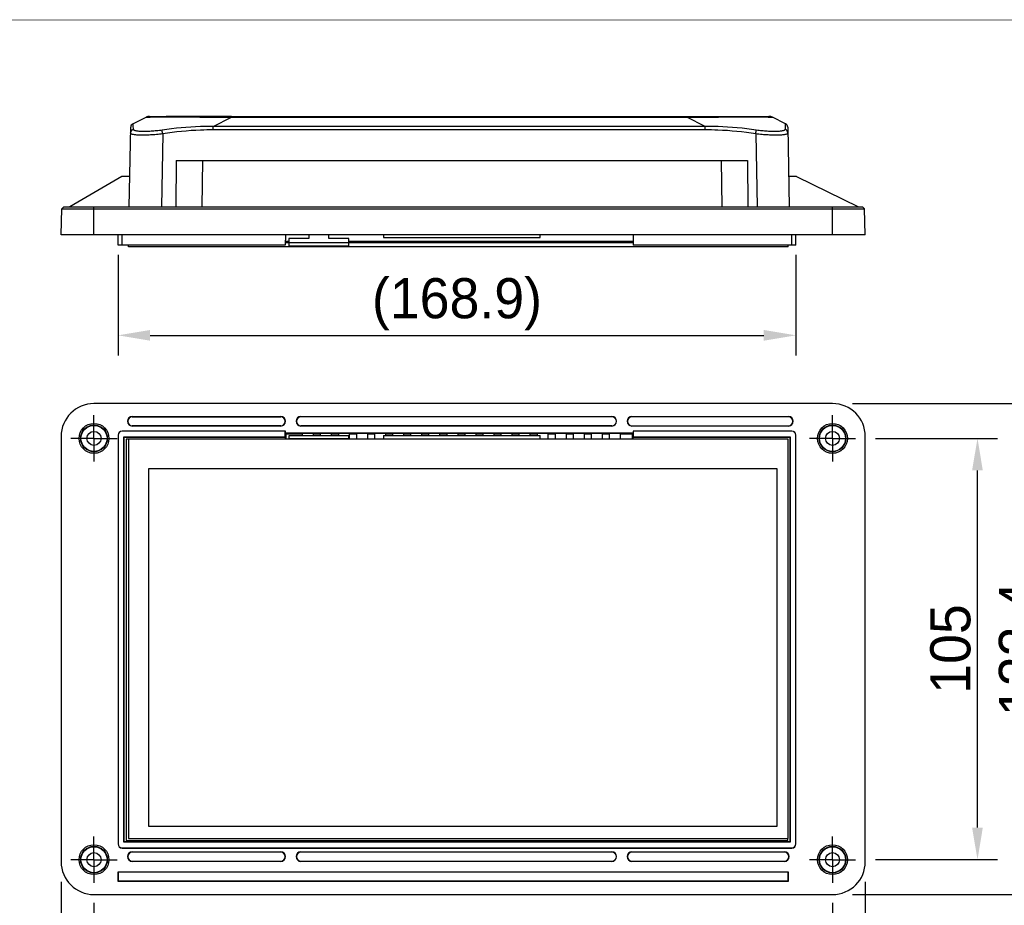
# Model space of a CAD drawing. Header units: millimetres. Extents: x -3986 to -2796, y 1863 to 2704.
# Tile 18 of 27: x -3615 to -3370, y 2483 to 2704. Entities that reach past the tile are written whole.
import ezdxf

# ---------------------------------------------------------------- set-up
doc = ezdxf.new("R2010")
doc.units = ezdxf.units.MM
doc.header["$LTSCALE"] = 65.395
doc.header["$PDMODE"] = 3
doc.header["$PDSIZE"] = 8
doc.linetypes.add('CENTER', pattern=[0.6, 0.375, -0.075, 0.075, -0.075])
doc.linetypes.add('CENTERX2', pattern=[101.6, 63.5, -12.7, 12.7, -12.7])
doc.layers.get('0').update_dxf_attribs({"linetype": 'CONTINUOUS'})
doc.layers.get('Defpoints').update_dxf_attribs({"linetype": 'CONTINUOUS'})
for name, color, linetype in [('BATTERY_COVER-RN07W-SHAPE', 7, 'CONTINUOUS'), ('CASE-RN07W-CENTER', 7, 'CONTINUOUS'), ('CASE-RN07W-SHAPE', 7, 'CONTINUOUS'), ('LCD_T750UX-R20_중국-SHAPE', 7, 'CONTINUOUS'), ('TOUCH-700MIWE-42P-SHAPE', 7, 'CONTINUOUS')]:
    doc.layers.add(name, color=color, linetype=linetype)
doc.styles.get("Standard").update_dxf_attribs({"font": 'gothic.ttf'})
doc.dimstyles.new('WALL', dxfattribs={"dimtxt": 10, "dimasz": 8, "dimexe": 5, "dimexo": 5, "dimgap": 1.5, "dimtad": 1, "dimtoh": 1, "dimdsep": 46, "dimtxsty": 'Standard', "dimcen": 0, "dimadec": 0, "dimazin": 0, "dimtp": 0.001, "dimtm": 0.001, "dimtfac": 1, "dimtofl": 0, "dimtmove": 0, "dimatfit": 3, "dimfxl": 1, "dimtolj": 1, "dimarcsym": 0})

# ---------------------------------------------------------------- blocks, each defined once
blk = doc.blocks.new('*D370')
at = {"color": 0, "lineweight": -2}
for p, q in [((-3401.89, 2599.84), (-3371.51, 2599.84)), ((-3376.51, 2502.84), (-3376.51, 2591.84)), ((-3401.89, 2494.84), (-3371.51, 2494.84))]:
    blk.add_line(p, q, dxfattribs=at)
at = {"color": 0}
for points in [[(-3375.18, 2591.84), (-3377.85, 2591.84), (-3376.51, 2599.84)], [(-3377.85, 2502.84), (-3375.18, 2502.84), (-3376.51, 2494.84)]]:
    blk.add_solid(points, dxfattribs=at)
at = {"layer": 'Defpoints', "color": 0}
for p in [(-3406.89, 2599.84), (-3376.51, 2599.84), (-3406.89, 2494.84)]:
    blk.add_point(p, dxfattribs=at)
at = {"color": 0, "linetype": 'CENTERX2', "insert": (-3383.21, 2547.34), "char_height": 10, "attachment_point": 5, "rotation": 90}
blk.add_mtext('\\A1;105', dxfattribs=at)
blk = doc.blocks.new('*D366')
at = {"color": 0, "lineweight": -2}
for p, q in [((-3407.64, 2608.52), (-3354.5, 2608.52)), ((-3359.5, 2494.15), (-3359.5, 2600.52)), ((-3407.64, 2486.15), (-3354.5, 2486.15))]:
    blk.add_line(p, q, dxfattribs=at)
at = {"color": 0}
for points in [[(-3358.17, 2600.52), (-3360.83, 2600.52), (-3359.5, 2608.52)], [(-3360.83, 2494.15), (-3358.17, 2494.15), (-3359.5, 2486.15)]]:
    blk.add_solid(points, dxfattribs=at)
at = {"layer": 'Defpoints', "color": 0}
for p in [(-3412.64, 2608.52), (-3359.5, 2608.52), (-3412.64, 2486.15)]:
    blk.add_point(p, dxfattribs=at)
at = {"color": 0, "linetype": 'CENTERX2', "insert": (-3366.19, 2547.34), "char_height": 10, "attachment_point": 5, "rotation": 90}
blk.add_mtext('\\A1;122.4', dxfattribs=at)
blk = doc.blocks.new('*D393')
at = {"color": 0, "lineweight": -2}
for p, q in [((-3590.65, 2645.57), (-3590.65, 2620.51)), ((-3421.75, 2645.57), (-3421.75, 2620.51)), ((-3582.65, 2625.51), (-3429.75, 2625.51))]:
    blk.add_line(p, q, dxfattribs=at)
at = {"color": 0}
for points in [[(-3582.65, 2626.85), (-3582.65, 2624.18), (-3590.65, 2625.51)], [(-3429.75, 2624.18), (-3429.75, 2626.85), (-3421.75, 2625.51)]]:
    blk.add_solid(points, dxfattribs=at)
at = {"layer": 'Defpoints', "color": 0}
for p in [(-3590.65, 2650.57), (-3421.75, 2650.57), (-3421.75, 2625.51)]:
    blk.add_point(p, dxfattribs=at)
at = {"color": 0, "linetype": 'CENTERX2', "insert": (-3506.2, 2633.26), "char_height": 10, "attachment_point": 5}
blk.add_mtext('\\A1;\\pxt13;(168.9)', dxfattribs=at)
blk = doc.blocks.new('*D369')
at = {"color": 0, "lineweight": -2}
for p, q in [((-3596.64, 2484.09), (-3596.64, 2458.1)), ((-3412.64, 2484.09), (-3412.64, 2458.1)), ((-3420.64, 2463.1), (-3588.64, 2463.1))]:
    blk.add_line(p, q, dxfattribs=at)
at = {"color": 0}
for points in [[(-3588.64, 2464.43), (-3588.64, 2461.76), (-3596.64, 2463.1)], [(-3420.64, 2461.76), (-3420.64, 2464.43), (-3412.64, 2463.1)]]:
    blk.add_solid(points, dxfattribs=at)
at = {"layer": 'Defpoints', "color": 0}
for p in [(-3596.64, 2489.09), (-3412.64, 2489.09), (-3596.64, 2463.1)]:
    blk.add_point(p, dxfattribs=at)
at = {"color": 0, "linetype": 'CENTERX2', "insert": (-3504.64, 2469.79), "char_height": 10, "attachment_point": 5}
blk.add_mtext('\\A1;184', dxfattribs=at)
blk = doc.blocks.new('*D365')
at = {"color": 0, "lineweight": -2}
for p, q in [((-3604.82, 2489.34), (-3604.82, 2437.74)), ((-3404.46, 2489.34), (-3404.46, 2437.74)), ((-3412.46, 2442.74), (-3596.82, 2442.74))]:
    blk.add_line(p, q, dxfattribs=at)
at = {"color": 0}
for points in [[(-3596.82, 2444.07), (-3596.82, 2441.41), (-3604.82, 2442.74)], [(-3412.46, 2441.41), (-3412.46, 2444.07), (-3404.46, 2442.74)]]:
    blk.add_solid(points, dxfattribs=at)
at = {"layer": 'Defpoints', "color": 0}
for p in [(-3604.82, 2494.34), (-3404.46, 2494.34), (-3604.82, 2442.74)]:
    blk.add_point(p, dxfattribs=at)
at = {"color": 0, "linetype": 'CENTERX2', "insert": (-3504.64, 2449.41), "char_height": 10, "attachment_point": 5}
blk.add_mtext('\\A1;200.4', dxfattribs=at)

msp = doc.modelspace()

# ---------------------------------------------------------------- linework, layer by layer
at = {"color": 7, "linetype": 'Continuous', "const_width": 0.2}
msp.add_lwpolyline([(-3985.574478, 2704.079245), (-2796.574478, 2704.079245)], dxfattribs=at)
at = {"layer": 'BATTERY_COVER-RN07W-SHAPE', "color": 7, "linetype": 'Continuous'}
msp.add_line((-3562.362755, 2680.067512), (-3578.639744, 2680.067512), dxfattribs=at)
at = {"layer": 'CASE-RN07W-CENTER', "linetype": 'CENTER'}
for p, q in [((-3596.639592, 2599.835877), (-3596.639592, 2605.585877)), ((-3412.639592, 2599.835877), (-3412.639592, 2605.585877)), ((-3596.639592, 2599.835877), (-3602.389592, 2599.835877)), ((-3596.639592, 2599.835877), (-3590.889592, 2599.835877)), ((-3596.639592, 2599.835877), (-3596.639592, 2594.085877)), ((-3412.639592, 2599.835877), (-3418.389592, 2599.835877)), ((-3412.639592, 2599.835877), (-3412.639592, 2594.085877)), ((-3412.639592, 2599.835877), (-3406.889592, 2599.835877)), ((-3596.639592, 2494.835877), (-3596.639592, 2500.585877)), ((-3412.639592, 2494.835877), (-3412.639592, 2500.585877)), ((-3596.639592, 2494.835877), (-3602.389592, 2494.835877)), ((-3596.639592, 2494.835877), (-3590.889592, 2494.835877)), ((-3596.639592, 2494.835877), (-3596.639592, 2489.085877)), ((-3412.639592, 2494.835877), (-3418.389592, 2494.835877)), ((-3412.639592, 2494.835877), (-3412.639592, 2489.085877)), ((-3412.639592, 2494.835877), (-3406.889592, 2494.835877))]:
    msp.add_line(p, q, dxfattribs=at)
at = {"layer": 'CASE-RN07W-SHAPE', "color": 7, "linetype": 'Continuous'}
for p, q in [((-3586.93718, 2678.247958), (-3583.674479, 2679.860485)), ((-3582.788337, 2680.067512), (-3428.490847, 2680.067512)), ((-3566.936538, 2677.59998), (-3562.362755, 2679.860485)), ((-3562.362755, 2680.067512), (-3562.362755, 2679.860485)), ((-3562.362755, 2679.860485), (-3448.916428, 2679.860485)), ((-3448.916428, 2680.067512), (-3448.916428, 2679.860485)), ((-3444.342645, 2677.59998), (-3448.916428, 2679.860485)), ((-3424.342003, 2678.247958), (-3427.604704, 2679.860485)), ((-3587.839592, 2657.567512), (-3587.493957, 2677.368924)), ((-3566.936538, 2676.720946), (-3566.936538, 2677.59998)), ((-3444.342645, 2677.59998), (-3566.936538, 2677.59998)), ((-3444.342645, 2676.720946), (-3566.936538, 2676.720946)), ((-3444.342645, 2676.720946), (-3444.342645, 2677.59998)), ((-3423.785227, 2677.368924), (-3423.439592, 2657.567512)), ((-3579.523795, 2675.729326), (-3579.84081, 2657.567512)), ((-3431.755389, 2675.729326), (-3431.438373, 2657.567512)), ((-3576.139233, 2669.067512), (-3576.239592, 2657.567512)), ((-3576.139233, 2669.067512), (-3433.839951, 2669.067512)), ((-3569.63948, 2669.067512), (-3569.739839, 2657.567512)), ((-3440.339703, 2669.067512), (-3440.239344, 2657.567512)), ((-3433.839951, 2669.067512), (-3433.739592, 2657.567512)), ((-3589.708679, 2665.067512), (-3602.69906, 2657.567512)), ((-3587.708679, 2665.067512), (-3589.708679, 2665.067512)), ((-3421.570505, 2665.067512), (-3423.570505, 2665.067512)), ((-3421.570505, 2665.067512), (-3406.193226, 2657.567512)), ((-3604.822893, 2650.567512), (-3604.65268, 2657.067683)), ((-3604.139592, 2657.567512), (-3604.65268, 2657.067683)), ((-3604.65268, 2657.067683), (-3404.626503, 2657.067683)), ((-3604.139592, 2657.567512), (-3405.139592, 2657.567512)), ((-3596.639592, 2650.567512), (-3596.639592, 2657.567512)), ((-3412.639592, 2650.567512), (-3412.639592, 2657.567512)), ((-3405.139592, 2657.567512), (-3404.626503, 2657.067683)), ((-3404.45629, 2650.567512), (-3404.626503, 2657.067683)), ((-3404.45629, 2650.567512), (-3604.822893, 2650.567512)), ((-3590.626902, 2647.967512), (-3590.649592, 2650.567512)), ((-3589.62694, 2647.967512), (-3589.64963, 2650.567512)), ((-3548.961351, 2650.567512), (-3549.006734, 2647.967512)), ((-3462.317833, 2650.567512), (-3462.27245, 2647.967512)), ((-3422.772243, 2647.967512), (-3422.749554, 2650.567512)), ((-3421.772282, 2647.967512), (-3421.749592, 2650.567512)), ((-3549.006734, 2647.967512), (-3590.626902, 2647.967512)), ((-3421.772282, 2647.967512), (-3462.27245, 2647.967512))]:
    msp.add_line(p, q, dxfattribs=at)
at = {"layer": 'CASE-RN07W-SHAPE', "linetype": 'Continuous'}
for p, q in [((-3412.639592, 2608.519179), (-3596.639592, 2608.519179)), ((-3587.099592, 2605.209728), (-3587.099592, 2605.283039)), ((-3587.099592, 2605.283039), (-3550.099592, 2605.283039)), ((-3587.099592, 2605.209728), (-3550.099592, 2605.209728)), ((-3587.099592, 2602.982027), (-3587.099592, 2602.908715)), ((-3550.099592, 2602.982027), (-3587.099592, 2602.982027)), ((-3550.099592, 2605.283039), (-3550.099592, 2605.209728)), ((-3550.099592, 2602.908715), (-3550.099592, 2602.982027)), ((-3545.099592, 2605.209728), (-3545.099592, 2605.283039)), ((-3545.099592, 2605.283039), (-3467.599592, 2605.283039)), ((-3467.599592, 2605.209728), (-3545.099592, 2605.209728)), ((-3545.099592, 2602.982027), (-3545.099592, 2602.908715)), ((-3467.599592, 2602.982027), (-3545.099592, 2602.982027)), ((-3467.599592, 2605.283039), (-3467.599592, 2605.209728)), ((-3467.599592, 2602.908715), (-3467.599592, 2602.982027)), ((-3462.599592, 2605.209728), (-3462.599592, 2605.283039)), ((-3462.599592, 2605.283039), (-3423.599592, 2605.283039)), ((-3423.599592, 2605.209728), (-3462.599592, 2605.209728)), ((-3462.599592, 2602.982027), (-3462.599592, 2602.908715)), ((-3462.599592, 2602.982027), (-3423.599592, 2602.982027)), ((-3423.599592, 2605.283039), (-3423.599592, 2605.209728)), ((-3423.599592, 2602.908715), (-3423.599592, 2602.982027)), ((-3590.626902, 2600.623225), (-3590.649592, 2600.645915)), ((-3590.649592, 2600.645915), (-3590.649592, 2498.745839)), ((-3590.626902, 2600.623225), (-3590.626902, 2498.768529)), ((-3589.62694, 2601.623187), (-3589.64963, 2601.645877)), ((-3548.961351, 2601.645877), (-3589.64963, 2601.645877)), ((-3549.006734, 2601.623187), (-3589.62694, 2601.623187)), ((-3550.099592, 2602.908715), (-3587.099592, 2602.908715)), ((-3548.961351, 2601.645877), (-3549.006734, 2601.623187)), ((-3549.006734, 2600.20522), (-3549.006734, 2601.623187)), ((-3548.961351, 2601.169189), (-3548.961351, 2601.645877)), ((-3548.961351, 2601.169189), (-3548.722216, 2600.930054)), ((-3462.317833, 2601.169189), (-3548.961351, 2601.169189)), ((-3548.722216, 2599.645877), (-3548.722216, 2600.930054)), ((-3548.722216, 2600.930054), (-3544.756541, 2600.930054)), ((-3467.599592, 2602.908715), (-3545.099592, 2602.908715)), ((-3544.756541, 2600.930054), (-3544.639592, 2601.047003)), ((-3544.756541, 2600.930054), (-3544.756541, 2600.495877)), ((-3542.139592, 2601.047003), (-3544.639592, 2601.047003)), ((-3542.022643, 2600.930054), (-3542.139592, 2601.047003)), ((-3542.022643, 2600.930054), (-3540.256541, 2600.930054)), ((-3542.022643, 2600.930054), (-3542.022643, 2600.495877)), ((-3540.256541, 2600.930054), (-3540.139592, 2601.047003)), ((-3540.256541, 2600.930054), (-3540.256541, 2600.495877)), ((-3537.639592, 2601.047003), (-3540.139592, 2601.047003)), ((-3537.522643, 2600.930054), (-3537.639592, 2601.047003)), ((-3537.522643, 2600.930054), (-3535.756541, 2600.930054)), ((-3537.522643, 2600.930054), (-3537.522643, 2600.495877)), ((-3535.756541, 2600.930054), (-3535.639592, 2601.047003)), ((-3535.756541, 2600.930054), (-3535.756541, 2600.495877)), ((-3533.139592, 2601.047003), (-3535.639592, 2601.047003)), ((-3533.022643, 2600.930054), (-3533.139592, 2601.047003)), ((-3533.022643, 2600.930054), (-3531.256541, 2600.930054)), ((-3533.022643, 2600.930054), (-3533.022643, 2599.645877)), ((-3531.256541, 2600.930054), (-3531.139592, 2601.047003)), ((-3531.256541, 2600.930054), (-3531.256541, 2599.645877)), ((-3528.639592, 2601.047003), (-3531.139592, 2601.047003)), ((-3528.522643, 2600.930054), (-3528.639592, 2601.047003)), ((-3528.522643, 2600.930054), (-3526.756541, 2600.930054)), ((-3528.522643, 2600.930054), (-3528.522643, 2599.645877)), ((-3526.756541, 2600.930054), (-3526.639592, 2601.047003)), ((-3526.756541, 2600.930054), (-3526.756541, 2599.645877)), ((-3524.139592, 2601.047003), (-3526.639592, 2601.047003)), ((-3524.022643, 2600.930054), (-3524.139592, 2601.047003)), ((-3524.022643, 2600.930054), (-3522.256541, 2600.930054)), ((-3524.022643, 2600.930054), (-3524.022643, 2600.545877)), ((-3522.256541, 2600.930054), (-3522.139592, 2601.047003)), ((-3522.256541, 2600.930054), (-3522.256541, 2600.545877)), ((-3519.639592, 2601.047003), (-3522.139592, 2601.047003)), ((-3519.522643, 2600.930054), (-3519.639592, 2601.047003)), ((-3519.522643, 2600.930054), (-3517.756541, 2600.930054)), ((-3519.522643, 2600.930054), (-3519.522643, 2600.545877)), ((-3517.756541, 2600.930054), (-3517.639592, 2601.047003)), ((-3517.756541, 2600.930054), (-3517.756541, 2600.545877)), ((-3515.139592, 2601.047003), (-3517.639592, 2601.047003)), ((-3515.022643, 2600.930054), (-3515.139592, 2601.047003)), ((-3515.022643, 2600.930054), (-3513.256541, 2600.930054)), ((-3515.022643, 2600.930054), (-3515.022643, 2600.545877)), ((-3513.256541, 2600.930054), (-3513.139592, 2601.047003)), ((-3513.256541, 2600.930054), (-3513.256541, 2600.545877)), ((-3510.639592, 2601.047003), (-3513.139592, 2601.047003)), ((-3510.522643, 2600.930054), (-3510.639592, 2601.047003)), ((-3510.522643, 2600.930054), (-3508.756541, 2600.930054)), ((-3510.522643, 2600.930054), (-3510.522643, 2600.545877)), ((-3508.756541, 2600.930054), (-3508.639592, 2601.047003)), ((-3508.756541, 2600.930054), (-3508.756541, 2600.545877)), ((-3506.139592, 2601.047003), (-3508.639592, 2601.047003)), ((-3506.022643, 2600.930054), (-3506.139592, 2601.047003)), ((-3506.022643, 2600.930054), (-3504.256541, 2600.930054)), ((-3506.022643, 2600.930054), (-3506.022643, 2600.545877)), ((-3504.256541, 2600.930054), (-3504.139592, 2601.047003)), ((-3504.256541, 2600.930054), (-3504.256541, 2600.545877)), ((-3501.639592, 2601.047003), (-3504.139592, 2601.047003)), ((-3501.522643, 2600.930054), (-3501.639592, 2601.047003)), ((-3501.522643, 2600.930054), (-3499.756541, 2600.930054)), ((-3501.522643, 2600.930054), (-3501.522643, 2600.545877)), ((-3499.756541, 2600.930054), (-3499.639592, 2601.047003)), ((-3499.756541, 2600.930054), (-3499.756541, 2600.545877)), ((-3497.139592, 2601.047003), (-3499.639592, 2601.047003)), ((-3497.022643, 2600.930054), (-3497.139592, 2601.047003)), ((-3497.022643, 2600.930054), (-3495.256541, 2600.930054)), ((-3497.022643, 2600.930054), (-3497.022643, 2600.545877)), ((-3495.256541, 2600.930054), (-3495.139592, 2601.047003)), ((-3495.256541, 2600.930054), (-3495.256541, 2600.545877)), ((-3492.639592, 2601.047003), (-3495.139592, 2601.047003)), ((-3492.522643, 2600.930054), (-3492.639592, 2601.047003)), ((-3492.522643, 2600.930054), (-3490.756541, 2600.930054)), ((-3492.522643, 2600.930054), (-3492.522643, 2600.545877)), ((-3490.756541, 2600.930054), (-3490.639592, 2601.047003)), ((-3490.756541, 2600.930054), (-3490.756541, 2600.545877)), ((-3488.139592, 2601.047003), (-3490.639592, 2601.047003)), ((-3488.022643, 2600.930054), (-3488.139592, 2601.047003)), ((-3488.022643, 2600.930054), (-3486.256541, 2600.930054)), ((-3488.022643, 2600.930054), (-3488.022643, 2600.545877)), ((-3486.256541, 2600.930054), (-3486.139592, 2601.047003)), ((-3486.256541, 2600.930054), (-3486.256541, 2600.545877)), ((-3483.639592, 2601.047003), (-3486.139592, 2601.047003)), ((-3483.522643, 2600.930054), (-3483.639592, 2601.047003)), ((-3483.522643, 2600.930054), (-3481.756541, 2600.930054)), ((-3483.522643, 2600.930054), (-3483.522643, 2599.645877)), ((-3481.756541, 2600.930054), (-3481.639592, 2601.047003)), ((-3481.756541, 2600.930054), (-3481.756541, 2599.645877)), ((-3479.139592, 2601.047003), (-3481.639592, 2601.047003)), ((-3479.022643, 2600.930054), (-3479.139592, 2601.047003)), ((-3479.022643, 2600.930054), (-3479.022643, 2599.645877)), ((-3479.022643, 2600.930054), (-3477.256541, 2600.930054)), ((-3477.256541, 2600.930054), (-3477.139592, 2601.047003)), ((-3477.256541, 2600.930054), (-3477.256541, 2599.645877)), ((-3474.639592, 2601.047003), (-3477.139592, 2601.047003)), ((-3474.522643, 2600.930054), (-3474.639592, 2601.047003)), ((-3474.522643, 2600.930054), (-3472.756541, 2600.930054)), ((-3474.522643, 2600.930054), (-3474.522643, 2599.645877)), ((-3472.756541, 2600.930054), (-3472.639592, 2601.047003)), ((-3472.756541, 2600.930054), (-3472.756541, 2599.645877)), ((-3470.139592, 2601.047003), (-3472.639592, 2601.047003)), ((-3470.022643, 2600.930054), (-3470.139592, 2601.047003)), ((-3470.022643, 2600.930054), (-3470.022643, 2599.645877)), ((-3470.022643, 2600.930054), (-3468.256541, 2600.930054)), ((-3468.256541, 2600.930054), (-3468.139592, 2601.047003)), ((-3468.256541, 2600.930054), (-3468.256541, 2599.645877)), ((-3465.639592, 2601.047003), (-3468.139592, 2601.047003)), ((-3465.522643, 2600.930054), (-3465.639592, 2601.047003)), ((-3465.522643, 2600.930054), (-3462.556967, 2600.930054)), ((-3465.522643, 2600.930054), (-3465.522643, 2599.645877)), ((-3423.599592, 2602.908715), (-3462.599592, 2602.908715)), ((-3462.556967, 2600.930054), (-3462.317833, 2601.169189)), ((-3462.556967, 2600.930054), (-3462.556967, 2599.645877)), ((-3462.317833, 2601.645877), (-3462.27245, 2601.623187)), ((-3462.317833, 2601.645877), (-3462.317833, 2601.169189)), ((-3422.749554, 2601.645877), (-3462.317833, 2601.645877)), ((-3462.27245, 2601.623187), (-3462.27245, 2600.20522)), ((-3422.772243, 2601.623187), (-3462.27245, 2601.623187)), ((-3422.772243, 2601.623187), (-3422.749554, 2601.645877)), ((-3421.772282, 2600.623225), (-3421.749592, 2600.645915)), ((-3421.772282, 2498.768529), (-3421.772282, 2600.623225)), ((-3421.749592, 2498.745839), (-3421.749592, 2600.645915)), ((-3604.822893, 2600.335877), (-3604.822893, 2494.335877)), ((-3589.149592, 2600.145877), (-3589.208934, 2600.20522)), ((-3589.208934, 2600.20522), (-3549.006734, 2600.20522)), ((-3589.208934, 2499.186535), (-3589.208934, 2600.20522)), ((-3589.149592, 2600.145877), (-3548.888039, 2600.145877)), ((-3589.149592, 2499.245877), (-3589.149592, 2600.145877)), ((-3548.888039, 2600.145877), (-3549.006734, 2600.20522)), ((-3548.888039, 2599.645877), (-3548.888039, 2600.145877)), ((-3462.391144, 2600.145877), (-3462.27245, 2600.20522)), ((-3462.391144, 2600.145877), (-3462.391144, 2599.645877)), ((-3462.391144, 2600.145877), (-3423.249592, 2600.145877)), ((-3462.27245, 2600.20522), (-3423.190249, 2600.20522)), ((-3423.249592, 2600.145877), (-3423.190249, 2600.20522)), ((-3423.249592, 2600.145877), (-3423.249592, 2499.245877)), ((-3423.190249, 2600.20522), (-3423.190249, 2499.186535)), ((-3404.45629, 2494.335877), (-3404.45629, 2600.335877)), ((-3590.626902, 2498.768529), (-3590.649592, 2498.745839)), ((-3589.62694, 2497.768567), (-3589.64963, 2497.745877)), ((-3589.64963, 2497.745877), (-3422.749554, 2497.745877)), ((-3589.62694, 2497.768567), (-3422.772243, 2497.768567)), ((-3589.149592, 2499.245877), (-3589.208934, 2499.186535)), ((-3423.190249, 2499.186535), (-3589.208934, 2499.186535)), ((-3423.249592, 2499.245877), (-3589.149592, 2499.245877)), ((-3423.249592, 2499.245877), (-3423.190249, 2499.186535)), ((-3422.772243, 2497.768567), (-3422.749554, 2497.745877)), ((-3421.772282, 2498.768529), (-3421.749592, 2498.745839)), ((-3587.099592, 2496.709728), (-3587.099592, 2496.783039)), ((-3587.099592, 2496.783039), (-3550.099592, 2496.783039)), ((-3550.099592, 2496.709728), (-3587.099592, 2496.709728)), ((-3550.099592, 2496.783039), (-3550.099592, 2496.709728)), ((-3545.099592, 2496.709728), (-3545.099592, 2496.783039)), ((-3545.099592, 2496.783039), (-3467.599592, 2496.783039)), ((-3467.599592, 2496.709728), (-3545.099592, 2496.709728)), ((-3467.599592, 2496.783039), (-3467.599592, 2496.709728)), ((-3462.599592, 2496.709728), (-3462.599592, 2496.783039)), ((-3462.599592, 2496.783039), (-3424.599592, 2496.783039)), ((-3424.599592, 2496.709728), (-3462.599592, 2496.709728)), ((-3424.599592, 2496.783039), (-3424.599592, 2496.709728)), ((-3587.099592, 2494.482027), (-3587.099592, 2494.408715)), ((-3587.099592, 2494.482027), (-3550.099592, 2494.482027)), ((-3550.099592, 2494.408715), (-3587.099592, 2494.408715)), ((-3550.099592, 2494.408715), (-3550.099592, 2494.482027)), ((-3545.099592, 2494.482027), (-3545.099592, 2494.408715)), ((-3545.099592, 2494.482027), (-3467.599592, 2494.482027)), ((-3467.599592, 2494.408715), (-3545.099592, 2494.408715)), ((-3467.599592, 2494.408715), (-3467.599592, 2494.482027)), ((-3462.599592, 2494.482027), (-3462.599592, 2494.408715)), ((-3462.599592, 2494.482027), (-3424.599592, 2494.482027)), ((-3424.599592, 2494.408715), (-3462.599592, 2494.408715)), ((-3424.599592, 2494.408715), (-3424.599592, 2494.482027)), ((-3590.576753, 2489.408715), (-3590.576753, 2491.783039)), ((-3590.576753, 2491.783039), (-3590.503442, 2491.709728)), ((-3590.576753, 2491.783039), (-3423.70243, 2491.783039)), ((-3590.503442, 2489.482027), (-3590.503442, 2491.709728)), ((-3423.775741, 2491.709728), (-3590.503442, 2491.709728)), ((-3423.70243, 2491.783039), (-3423.775741, 2491.709728)), ((-3423.775741, 2491.709728), (-3423.775741, 2489.482027)), ((-3423.70243, 2491.783039), (-3423.70243, 2489.408715)), ((-3590.576753, 2489.408715), (-3590.503442, 2489.482027)), ((-3423.70243, 2489.408715), (-3590.576753, 2489.408715)), ((-3423.775741, 2489.482027), (-3590.503442, 2489.482027)), ((-3423.70243, 2489.408715), (-3423.775741, 2489.482027)), ((-3596.639592, 2486.152576), (-3412.639592, 2486.152576))]:
    msp.add_line(p, q, dxfattribs=at)
for centre, radius in [((-3596.639592, 2599.835877), 3.726802), ((-3596.639592, 2599.835877), 3.319821), ((-3596.639592, 2599.835877), 3.239527), ((-3412.639592, 2599.835877), 3.726802), ((-3412.639592, 2599.835877), 3.319821), ((-3412.639592, 2599.835877), 3.239527), ((-3596.639592, 2599.835877), 1.75), ((-3412.639592, 2599.835877), 1.75), ((-3596.639592, 2494.835877), 3.726802), ((-3596.639592, 2494.835877), 3.319821), ((-3596.639592, 2494.835877), 3.239527), ((-3412.639592, 2494.835877), 3.726802), ((-3412.639592, 2494.835877), 3.319821), ((-3412.639592, 2494.835877), 3.239527), ((-3596.639592, 2494.835877), 1.75), ((-3412.639592, 2494.835877), 1.75)]:
    msp.add_circle(centre, radius, dxfattribs=at)
at = {"layer": 'CASE-RN07W-SHAPE', "color": 7, "linetype": 'Continuous'}
for centre, radius, start, end in [((-3582.788337, 2678.067512), 2, 90, 116.3), ((-3428.490847, 2678.067512), 2, 63.7, 90), ((-3586.494109, 2677.351471), 1, 116.3, 179), ((-3424.785074, 2677.351471), 1, 1, 63.7)]:
    msp.add_arc(centre, radius, start, end, dxfattribs=at)
at = {"layer": 'CASE-RN07W-SHAPE', "linetype": 'Continuous'}
for centre, radius, start, end in [((-3596.639592, 2600.335877), 8.183301, 90, 180), ((-3412.639592, 2600.335877), 8.183301, 0, 90), ((-3587.099592, 2604.095877), 1.187162, 90, 270), ((-3587.099592, 2604.095877), 1.11385, 90, 270), ((-3550.099592, 2604.095877), 1.187162, 270, 90), ((-3550.099592, 2604.095877), 1.11385, 270, 90), ((-3545.099592, 2604.095877), 1.187162, 90, 270), ((-3545.099592, 2604.095877), 1.11385, 90, 270), ((-3467.599592, 2604.095877), 1.187162, 270, 90), ((-3467.599592, 2604.095877), 1.11385, 270, 90), ((-3462.599592, 2604.095877), 1.187162, 90, 270), ((-3462.599592, 2604.095877), 1.11385, 90, 270), ((-3423.599592, 2604.095877), 1.187162, 270, 90), ((-3423.599592, 2604.095877), 1.11385, 270, 90), ((-3587.099592, 2495.595877), 1.187162, 90, 270), ((-3587.099592, 2495.595877), 1.11385, 90, 270), ((-3550.099592, 2495.595877), 1.187162, 270, 90), ((-3550.099592, 2495.595877), 1.11385, 270, 90), ((-3545.099592, 2495.595877), 1.187162, 90, 270), ((-3545.099592, 2495.595877), 1.11385, 90, 270), ((-3467.599592, 2495.595877), 1.187162, 270, 90), ((-3467.599592, 2495.595877), 1.11385, 270, 90), ((-3462.599592, 2495.595877), 1.187162, 90, 270), ((-3462.599592, 2495.595877), 1.11385, 90, 270), ((-3424.599592, 2495.595877), 1.187162, 270, 90), ((-3424.599592, 2495.595877), 1.11385, 270, 90), ((-3596.639592, 2494.335877), 8.183301, 180, 270), ((-3412.639592, 2494.335877), 8.183301, 270, 0)]:
    msp.add_arc(centre, radius, start, end, dxfattribs=at)
for centre, major_axis, start_param, end_param in [((-3589.649554, 2600.645839), (-0.707161, 0.707161), -0.7853600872, 0.7853600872), ((-3589.626864, 2600.623149), (-0.707161, 0.707161), -0.7853600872, 0.7853600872), ((-3422.77232, 2600.623149), (0.707161, 0.707161), -0.7853600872, 0.7853600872), ((-3422.74963, 2600.645839), (0.707161, 0.707161), -0.7853600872, 0.7853600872), ((-3589.649554, 2498.745915), (0.707161, 0.707161), -3.9269527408, -2.3562325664), ((-3589.626864, 2498.768605), (-0.707161, -0.707161), -0.7853600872, 0.7853600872), ((-3422.77232, 2498.768605), (0.707161, -0.707161), -0.7853600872, 0.7853600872), ((-3422.74963, 2498.745915), (0.707161, -0.707161), -0.7853600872, 0.7853600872)]:
    msp.add_ellipse(centre, major_axis=major_axis, ratio=0.9999238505, start_param=start_param, end_param=end_param, dxfattribs=at)
at = {"layer": 'CASE-RN07W-SHAPE', "color": 7, "linetype": 'Continuous'}
for points, knots in [([(-3583.674479, 2679.860485), (-3583.663477, 2679.865921), (-3583.628424, 2679.872468), (-3583.560274, 2679.881772), (-3583.457223, 2679.890164), (-3583.245137, 2679.903193), (-3582.876063, 2679.916611), (-3582.297745, 2679.930143), (-3581.525834, 2679.941164), (-3580.546453, 2679.949489), (-3579.35351, 2679.954562), (-3577.95227, 2679.956139), (-3576.360388, 2679.9541), (-3573.942373, 2679.946433), (-3570.674796, 2679.928622), (-3566.579438, 2679.898347), (-3563.779351, 2679.873702), (-3562.362755, 2679.860485)], [0, 0, 0, 0, 0.0017272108, 0.0049320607, 0.0097353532, 0.0162460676, 0.0348547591, 0.0616951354, 0.0976699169, 0.1435028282, 0.1995424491, 0.2655695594, 0.3407182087, 0.4235894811, 0.6058909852, 0.8006146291, 1, 1, 1, 1]), ([(-3448.916428, 2679.860485), (-3447.499932, 2679.873701), (-3444.700088, 2679.898344), (-3440.605049, 2679.928617), (-3437.3377, 2679.946429), (-3434.919749, 2679.954098), (-3433.327805, 2679.956138), (-3431.926434, 2679.954564), (-3430.733323, 2679.949492), (-3429.753767, 2679.941168), (-3428.981694, 2679.930147), (-3428.403253, 2679.916617), (-3428.034103, 2679.903195), (-3427.82198, 2679.890166), (-3427.71891, 2679.881774), (-3427.650756, 2679.87247), (-3427.615705, 2679.865921), (-3427.604704, 2679.860485)], [0, 0, 0, 0, 0.1993712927, 0.3940748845, 0.5763656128, 0.6592356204, 0.7343873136, 0.8004213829, 0.8564694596, 0.9023105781, 0.9382933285, 0.965140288, 0.983751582, 0.9902639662, 0.9950681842, 0.9982729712, 1, 1, 1, 1]), ([(-3587.518953, 2675.936893), (-3587.515412, 2676.139757), (-3587.371822, 2676.55559), (-3587.008149, 2676.801009), (-3586.812031, 2676.859992)], [0, 0, 0, 0, 0.4976692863, 1, 1, 1, 1]), ([(-3586.812031, 2676.859992), (-3586.819859, 2677.06204), (-3586.832061, 2677.34444), (-3586.853071, 2677.692976), (-3586.867703, 2677.890773), (-3586.883599, 2678.045746), (-3586.896184, 2678.144893), (-3586.910167, 2678.204348), (-3586.916148, 2678.229231), (-3586.930156, 2678.251429), (-3586.93718, 2678.247958)], [0, 0, 0, 0, 0.4326181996, 0.6048619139, 0.746760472, 0.8575572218, 0.9365223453, 0.9639050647, 0.983236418, 1, 1, 1, 1]), ([(-3579.66716, 2676.648531), (-3580.127267, 2676.579268), (-3581.032729, 2676.465629), (-3582.352336, 2676.356877), (-3583.570785, 2676.305228), (-3584.500783, 2676.304862), (-3585.158209, 2676.333234), (-3585.575658, 2676.366084), (-3585.936823, 2676.411401), (-3586.23858, 2676.469304), (-3586.479238, 2676.540089), (-3586.65808, 2676.624664), (-3586.778547, 2676.728416), (-3586.810431, 2676.818837), (-3586.812031, 2676.859992)], [0, 0, 0, 0, 0.1904059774, 0.3732820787, 0.5416966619, 0.689346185, 0.7536838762, 0.8109359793, 0.860659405, 0.9025608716, 0.9365704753, 0.9630232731, 0.983146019, 1, 1, 1, 1]), ([(-3566.936538, 2677.59998), (-3568.001333, 2677.604901), (-3572.259267, 2677.534961), (-3576.509741, 2677.12386), (-3579.66716, 2676.648531)], [0, 0, 0, 0, 0.2500834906, 1, 1, 1, 1]), ([(-3579.523794, 2675.729326), (-3579.53909, 2675.828634), (-3579.586549, 2676.135086), (-3579.633628, 2676.441604), (-3579.66716, 2676.648531)], [0, 0, 0, 0, 0.3240155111, 1, 1, 1, 1]), ([(-3566.936538, 2676.720946), (-3567.989671, 2676.720946), (-3572.200556, 2676.632861), (-3576.402594, 2676.209921), (-3579.523795, 2675.729326)], [0, 0, 0, 0, 0.2500839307, 1, 1, 1, 1]), ([(-3431.612023, 2676.648531), (-3434.769425, 2677.123858), (-3439.019898, 2677.534963), (-3443.277832, 2677.604901), (-3444.342645, 2677.59998)], [0, 0, 0, 0, 0.749912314, 1, 1, 1, 1]), ([(-3431.755389, 2675.729326), (-3434.876572, 2676.209921), (-3439.07861, 2676.632863), (-3443.289495, 2676.720946), (-3444.342645, 2676.720946)], [0, 0, 0, 0, 0.7499119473, 1, 1, 1, 1]), ([(-3431.755389, 2675.729326), (-3431.740093, 2675.828634), (-3431.692634, 2676.135086), (-3431.645556, 2676.441604), (-3431.612023, 2676.648531)], [0, 0, 0, 0, 0.3240155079, 1, 1, 1, 1]), ([(-3424.467153, 2676.859992), (-3424.468751, 2676.81884), (-3424.50062, 2676.728426), (-3424.62107, 2676.624691), (-3424.79987, 2676.540119), (-3425.040489, 2676.469329), (-3425.342215, 2676.411425), (-3425.703353, 2676.3661), (-3426.120777, 2676.333247), (-3426.778173, 2676.304864), (-3427.708147, 2676.305224), (-3428.926615, 2676.356861), (-3430.24631, 2676.465611), (-3431.151862, 2676.57926), (-3431.612023, 2676.648531)], [0, 0, 0, 0, 0.0168529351, 0.0369717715, 0.0634190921, 0.097422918, 0.1393208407, 0.1890409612, 0.2462890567, 0.3106239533, 0.4582681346, 0.6266808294, 0.8095716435, 1, 1, 1, 1]), ([(-3424.342003, 2678.247958), (-3424.349027, 2678.251429), (-3424.363035, 2678.229231), (-3424.369017, 2678.204349), (-3424.382999, 2678.144894), (-3424.395584, 2678.045749), (-3424.41148, 2677.890777), (-3424.426112, 2677.69298), (-3424.447122, 2677.344442), (-3424.459324, 2677.062041), (-3424.467153, 2676.859992)], [0, 0, 0, 0, 0.0167635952, 0.036094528, 0.0634764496, 0.1424410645, 0.2532367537, 0.3951345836, 0.5673794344, 1, 1, 1, 1]), ([(-3423.76023, 2675.936893), (-3423.763771, 2676.139757), (-3423.907361, 2676.55559), (-3424.271034, 2676.801009), (-3424.467153, 2676.859992)], [0, 0, 0, 0, 0.4976692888, 1, 1, 1, 1]), ([(-3579.523795, 2675.729326), (-3580.0418, 2675.660641), (-3581.061111, 2675.547626), (-3582.545877, 2675.438858), (-3583.91658, 2675.386684), (-3584.961888, 2675.385744), (-3585.699434, 2675.413764), (-3586.165861, 2675.446348), (-3586.567765, 2675.491351), (-3586.90153, 2675.548826), (-3587.165596, 2675.618833), (-3587.358748, 2675.702112), (-3587.488096, 2675.803715), (-3587.519658, 2675.896361), (-3587.518953, 2675.936893)], [0, 0, 0, 0, 0.1917761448, 0.376267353, 0.5462700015, 0.6951054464, 0.7597677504, 0.8171149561, 0.8666729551, 0.9081200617, 0.9413496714, 0.9666347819, 0.9851221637, 1, 1, 1, 1]), ([(-3423.76023, 2675.936893), (-3423.759525, 2675.896363), (-3423.79107, 2675.803726), (-3423.920398, 2675.702139), (-3424.113504, 2675.618863), (-3424.377527, 2675.548851), (-3424.711256, 2675.491375), (-3425.113129, 2675.446364), (-3425.579527, 2675.413777), (-3426.317038, 2675.385746), (-3427.362318, 2675.38668), (-3428.733044, 2675.438842), (-3430.217908, 2675.547608), (-3431.237323, 2675.660634), (-3431.755389, 2675.729326)], [0, 0, 0, 0, 0.014876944, 0.0333605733, 0.0586402, 0.0918638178, 0.1333073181, 0.1828618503, 0.2402048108, 0.3048642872, 0.4536942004, 0.6236949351, 0.8082013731, 1, 1, 1, 1])]:
    msp.add_open_spline(points, degree=3, knots=knots, dxfattribs=at)
at = {"layer": 'LCD_T750UX-R20_중국-SHAPE', "color": 7, "linetype": 'Continuous'}
for p, q in [((-3524.489592, 2650.567512), (-3524.489592, 2649.867512)), ((-3524.489592, 2649.867512), (-3485.489592, 2649.867512)), ((-3485.489592, 2649.867512), (-3485.489592, 2650.567512)), ((-3548.129592, 2648.867512), (-3548.991024, 2648.867512)), ((-3462.288159, 2648.867512), (-3533.129592, 2648.867512))]:
    msp.add_line(p, q, dxfattribs=at)
at = {"layer": 'LCD_T750UX-R20_중국-SHAPE', "linetype": 'Continuous'}
for p, q in [((-3524.489592, 2600.545877), (-3524.489592, 2599.645877)), ((-3524.489592, 2600.545877), (-3485.489592, 2600.545877)), ((-3485.489592, 2599.645877), (-3485.489592, 2600.545877)), ((-3548.129592, 2599.645877), (-3588.649592, 2599.645877)), ((-3588.649592, 2599.645877), (-3588.649592, 2499.645877)), ((-3423.749592, 2599.645877), (-3533.129592, 2599.645877)), ((-3524.489592, 2599.745877), (-3485.489592, 2599.745877)), ((-3423.749592, 2599.595877), (-3423.749592, 2599.645877)), ((-3423.749592, 2499.645877), (-3423.749592, 2500.095877)), ((-3588.649592, 2499.645877), (-3423.749592, 2499.645877))]:
    msp.add_line(p, q, dxfattribs=at)
at = {"layer": 'TOUCH-700MIWE-42P-SHAPE', "color": 7, "linetype": 'Continuous'}
for p, q in [((-3548.129592, 2649.670114), (-3548.129592, 2647.755512)), ((-3543.129592, 2649.670114), (-3548.129592, 2649.670114)), ((-3543.129592, 2650.567512), (-3543.129592, 2649.670114)), ((-3538.129592, 2649.670114), (-3538.129592, 2650.567512)), ((-3533.129592, 2649.670114), (-3538.129592, 2649.670114)), ((-3533.129592, 2647.755512), (-3533.129592, 2649.670114)), ((-3588.079592, 2647.567512), (-3588.079592, 2647.967512)), ((-3423.679592, 2647.567512), (-3588.079592, 2647.567512)), ((-3548.129592, 2648.567512), (-3548.996261, 2648.567512)), ((-3533.129592, 2648.555512), (-3548.129592, 2648.555512)), ((-3533.129592, 2647.755512), (-3548.129592, 2647.755512)), ((-3462.282923, 2648.567512), (-3533.129592, 2648.567512)), ((-3423.679592, 2647.567512), (-3423.679592, 2647.967512))]:
    msp.add_line(p, q, dxfattribs=at)
at = {"layer": 'TOUCH-700MIWE-42P-SHAPE', "linetype": 'Continuous'}
for p, q in [((-3548.129592, 2600.495877), (-3548.129592, 2599.595877)), ((-3533.129592, 2600.495877), (-3548.129592, 2600.495877)), ((-3533.129592, 2599.595877), (-3533.129592, 2600.495877)), ((-3588.079592, 2599.595877), (-3588.079592, 2500.095877)), ((-3423.679592, 2599.595877), (-3588.079592, 2599.595877)), ((-3533.129592, 2599.695877), (-3548.129592, 2599.695877)), ((-3423.679592, 2500.095877), (-3423.679592, 2599.595877)), ((-3583.089592, 2592.265877), (-3583.089592, 2503.165877)), ((-3426.389592, 2592.265877), (-3583.089592, 2592.265877)), ((-3426.389592, 2503.165877), (-3426.389592, 2592.265877)), ((-3583.089592, 2503.165877), (-3426.389592, 2503.165877)), ((-3588.079592, 2500.095877), (-3423.679592, 2500.095877))]:
    msp.add_line(p, q, dxfattribs=at)

# ---------------------------------------------------------------- dimensions: what is measured, and where the dimension line sits
at = {"color": 5}
dim = msp.add_linear_dim(base=(-3421.749592, 2625.511962), p1=(-3590.649592, 2650.567512), p2=(-3421.749592, 2650.567512), text='\\pxt13;(<>)', dimstyle='WALL', override={"dimtxt": 10, "dimtxsty": 'Standard'}, dxfattribs=at)
dim.commit()
dim.dimension.update_dxf_attribs({"geometry": '*D393', "text_midpoint": (-3506.199592, 2633.255169)})
for base, p1, p2, picture, middle in [((-3359.500021, 2608.519179), (-3412.639592, 2486.152576), (-3412.639592, 2608.519179), '*D366', (-3359.500021, 2547.335877)), ((-3376.512823, 2599.835877), (-3406.889592, 2494.835877), (-3406.889592, 2599.835877), '*D370', (-3376.512823, 2547.335877))]:
    dim = msp.add_linear_dim(base=base, p1=p1, p2=p2, angle=90, dimstyle='WALL', override={"dimdec": 1}, dxfattribs=at)
    dim.commit()
    dim.dimension.update_dxf_attribs({"geometry": picture, "text_midpoint": middle, "dimtype": 160})
for base, p1, p2, picture, middle in [((-3604.822893, 2442.739371), (-3404.45629, 2494.335877), (-3604.822893, 2494.335877), '*D365', (-3504.639592, 2442.739371)), ((-3596.639592, 2463.09697), (-3412.639592, 2489.085877), (-3596.639592, 2489.085877), '*D369', (-3504.639592, 2463.09697))]:
    dim = msp.add_linear_dim(base=base, p1=p1, p2=p2, dimstyle='WALL', override={"dimdec": 1}, dxfattribs=at)
    dim.commit()
    dim.dimension.update_dxf_attribs({"geometry": picture, "text_midpoint": middle, "dimtype": 160})

doc.saveas('drawing.dxf')
